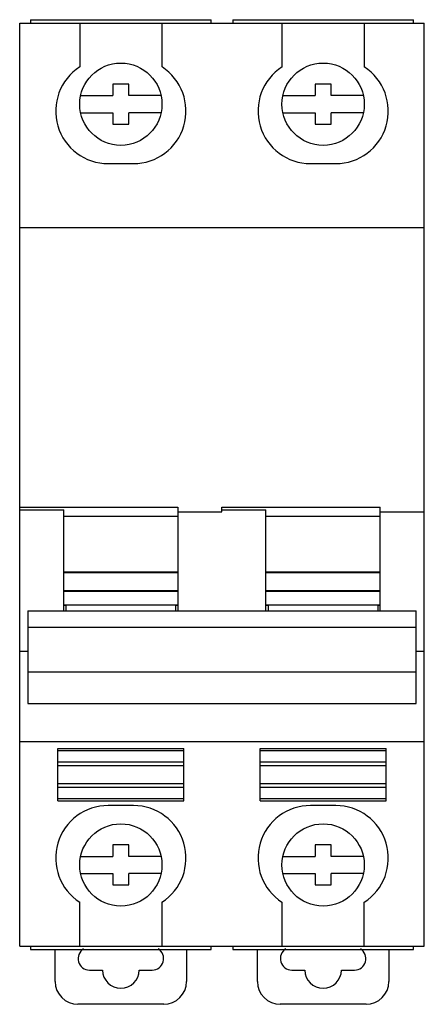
# Model space of a CAD drawing. Header units: millimetres. Extents: x 19.1 to 54.5, y 7.3 to 93.5.
import ezdxf

# ---------------------------------------------------------------- set-up
doc = ezdxf.new("R2010")
doc.units = ezdxf.units.MM
doc.header["$LTSCALE"] = 6.605313
doc.layers.get('0').update_dxf_attribs({"linetype": 'CONTINUOUS'})

msp = doc.modelspace()

# ---------------------------------------------------------------- linework, layer by layer
at = {"color": 7, "linetype": 'Continuous'}
for p, q in [((19.054, 12.356), (19.054, 93.156)), ((19.054, 93.156), (54.454, 93.156)), ((20.004, 93.456), (20.004, 93.156)), ((20.004, 93.456), (35.804, 93.456)), ((24.304, 93.156), (24.304, 89.317)), ((31.504, 93.156), (31.504, 89.317)), ((35.804, 93.156), (35.804, 93.456)), ((37.704, 93.456), (37.704, 93.156)), ((37.704, 93.456), (53.504, 93.456)), ((42.004, 93.156), (42.004, 89.317)), ((49.204, 93.156), (49.204, 89.317)), ((53.504, 93.156), (53.504, 93.456)), ((54.454, 12.356), (54.454, 93.156)), ((27.204, 87.806), (27.204, 86.806)), ((28.604, 87.806), (27.204, 87.806)), ((28.604, 86.806), (28.604, 87.806)), ((44.904, 87.806), (44.904, 86.806)), ((46.304, 87.806), (44.904, 87.806)), ((46.304, 86.806), (46.304, 87.806)), ((24.383, 86.806), (27.204, 86.806)), ((31.425, 86.806), (28.604, 86.806)), ((42.083, 86.806), (44.904, 86.806)), ((49.125, 86.806), (46.304, 86.806)), ((24.383, 85.306), (27.204, 85.306)), ((27.204, 85.306), (27.204, 84.306)), ((28.604, 84.306), (28.604, 85.306)), ((31.425, 85.306), (28.604, 85.306)), ((42.083, 85.306), (44.904, 85.306)), ((44.904, 85.306), (44.904, 84.306)), ((46.304, 84.306), (46.304, 85.306)), ((49.125, 85.306), (46.304, 85.306)), ((27.204, 84.306), (28.604, 84.306)), ((44.904, 84.306), (46.304, 84.306)), ((26.804, 80.856), (29.003, 80.856)), ((44.504, 80.856), (46.703, 80.856)), ((19.054, 75.256), (54.454, 75.256)), ((19.054, 50.78), (32.904, 50.78)), ((19.054, 50.537), (22.904, 50.537)), ((22.904, 41.707), (22.904, 50.537)), ((32.904, 50.78), (32.904, 41.707)), ((32.904, 50.362), (36.754, 50.362)), ((36.754, 50.362), (36.754, 50.78)), ((36.754, 50.78), (50.604, 50.78)), ((36.754, 50.537), (40.604, 50.537)), ((40.604, 41.707), (40.604, 50.537)), ((50.604, 41.707), (50.604, 50.78)), ((50.604, 50.362), (54.454, 50.362)), ((22.904, 49.98), (32.904, 49.98)), ((40.604, 49.98), (50.604, 49.98)), ((32.904, 45.094), (22.904, 45.094)), ((22.904, 45.049), (32.904, 45.049)), ((50.604, 45.094), (40.604, 45.094)), ((40.604, 45.049), (50.604, 45.049)), ((32.904, 43.463), (22.904, 43.463)), ((22.904, 43.417), (32.904, 43.417)), ((50.604, 43.463), (40.604, 43.463)), ((40.604, 43.417), (50.604, 43.417)), ((19.754, 41.707), (19.754, 33.581)), ((19.754, 41.707), (53.754, 41.707)), ((32.904, 42.201), (22.904, 42.201)), ((22.904, 42.194), (23.104, 42.194)), ((23.104, 42.194), (23.104, 41.707)), ((32.704, 42.194), (32.904, 42.194)), ((32.704, 41.707), (32.704, 42.194)), ((50.604, 42.201), (40.604, 42.201)), ((40.604, 42.194), (40.804, 42.194)), ((40.804, 42.194), (40.804, 41.707)), ((50.404, 42.194), (50.604, 42.194)), ((50.404, 41.707), (50.404, 42.194)), ((53.754, 33.581), (53.754, 41.707)), ((19.754, 40.268), (53.754, 40.268)), ((19.754, 38.149), (19.054, 38.149)), ((54.454, 38.149), (53.754, 38.149)), ((53.754, 36.344), (19.754, 36.344)), ((19.754, 33.581), (53.754, 33.581)), ((19.054, 30.256), (54.454, 30.256)), ((22.404, 29.656), (33.404, 29.656)), ((22.404, 25.056), (22.404, 29.656)), ((33.404, 29.456), (22.404, 29.456)), ((33.404, 25.056), (33.404, 29.656)), ((40.104, 29.656), (51.104, 29.656)), ((40.104, 25.056), (40.104, 29.656)), ((51.104, 29.456), (40.104, 29.456)), ((51.104, 25.056), (51.104, 29.656)), ((33.404, 28.456), (22.404, 28.456)), ((51.104, 28.456), (40.104, 28.456)), ((22.404, 28.156), (33.404, 28.156)), ((40.104, 28.156), (51.104, 28.156)), ((33.404, 26.556), (22.404, 26.556)), ((22.404, 26.256), (33.404, 26.256)), ((51.104, 26.556), (40.104, 26.556)), ((40.104, 26.256), (51.104, 26.256)), ((33.404, 25.256), (22.404, 25.256)), ((22.404, 25.056), (33.404, 25.056)), ((51.104, 25.256), (40.104, 25.256)), ((40.104, 25.056), (51.104, 25.056)), ((29.005, 24.656), (26.806, 24.656)), ((46.705, 24.656), (44.506, 24.656)), ((28.604, 21.206), (27.204, 21.206)), ((27.204, 21.206), (27.204, 20.206)), ((28.604, 20.206), (28.604, 21.206)), ((46.304, 21.206), (44.904, 21.206)), ((44.904, 21.206), (44.904, 20.206)), ((46.304, 20.206), (46.304, 21.206)), ((24.383, 20.206), (27.204, 20.206)), ((31.425, 20.206), (28.604, 20.206)), ((42.083, 20.206), (44.904, 20.206)), ((49.125, 20.206), (46.304, 20.206)), ((24.383, 18.706), (27.204, 18.706)), ((27.204, 18.706), (27.204, 17.706)), ((31.425, 18.706), (28.604, 18.706)), ((28.604, 17.706), (28.604, 18.706)), ((42.083, 18.706), (44.904, 18.706)), ((44.904, 18.706), (44.904, 17.706)), ((49.125, 18.706), (46.304, 18.706)), ((46.304, 17.706), (46.304, 18.706)), ((27.204, 17.706), (28.604, 17.706)), ((44.904, 17.706), (46.304, 17.706)), ((24.305, 12.356), (24.305, 16.194)), ((31.505, 12.356), (31.505, 16.194)), ((42.005, 12.356), (42.005, 16.194)), ((49.205, 12.356), (49.205, 16.194)), ((19.054, 12.356), (54.454, 12.356)), ((20.004, 12.356), (20.004, 12.056)), ((35.804, 12.056), (35.804, 12.356)), ((37.704, 12.356), (37.704, 12.056)), ((53.504, 12.056), (53.504, 12.356)), ((20.004, 12.056), (35.804, 12.056)), ((22.154, 9.256), (22.154, 12.056)), ((33.654, 12.056), (33.654, 9.256)), ((37.704, 12.056), (53.504, 12.056)), ((39.854, 9.256), (39.854, 12.056)), ((51.354, 12.056), (51.354, 9.256)), ((25.161, 10.256), (26.304, 10.256)), ((29.504, 10.256), (30.648, 10.256)), ((42.861, 10.256), (44.004, 10.256)), ((47.204, 10.256), (48.348, 10.256)), ((31.654, 7.256), (24.154, 7.256)), ((49.354, 7.256), (41.854, 7.256))]:
    msp.add_line(p, q, dxfattribs=at)
for centre in [(27.904, 86.056), (45.604, 86.056), (27.904, 19.456), (45.604, 19.456)]:
    msp.add_circle(centre, 3.6, dxfattribs=at)
for centre, radius, start, end in [((26.805, 85.456), 4.6, 122.92159, 269.98768), ((29.005, 85.456), 4.6, 269.98117, 57.0813), ((44.505, 85.456), 4.6, 122.92159, 269.98768), ((46.705, 85.456), 4.6, 269.98117, 57.0813), ((26.804, 20.056), 4.6, 89.98117, 237.0813), ((29.004, 20.056), 4.6, 302.92159, 89.98768), ((44.504, 20.056), 4.6, 89.98117, 237.0813), ((46.704, 20.056), 4.6, 302.92159, 89.98768), ((25.161, 11.256), 1, 121.23626, 270), ((30.648, 11.256), 1, 270, 58.76215), ((42.861, 11.256), 1, 121.23626, 270), ((48.348, 11.256), 1, 270, 58.76215), ((27.904, 10.256), 1.6, 180, 360), ((45.604, 10.256), 1.6, 180, 360), ((24.154, 9.256), 2, 180, 270), ((31.654, 9.256), 2, 270, 360), ((41.854, 9.256), 2, 180, 270), ((49.354, 9.256), 2, 270, 360)]:
    msp.add_arc(centre, radius, start, end, dxfattribs=at)

doc.saveas('drawing.dxf')
